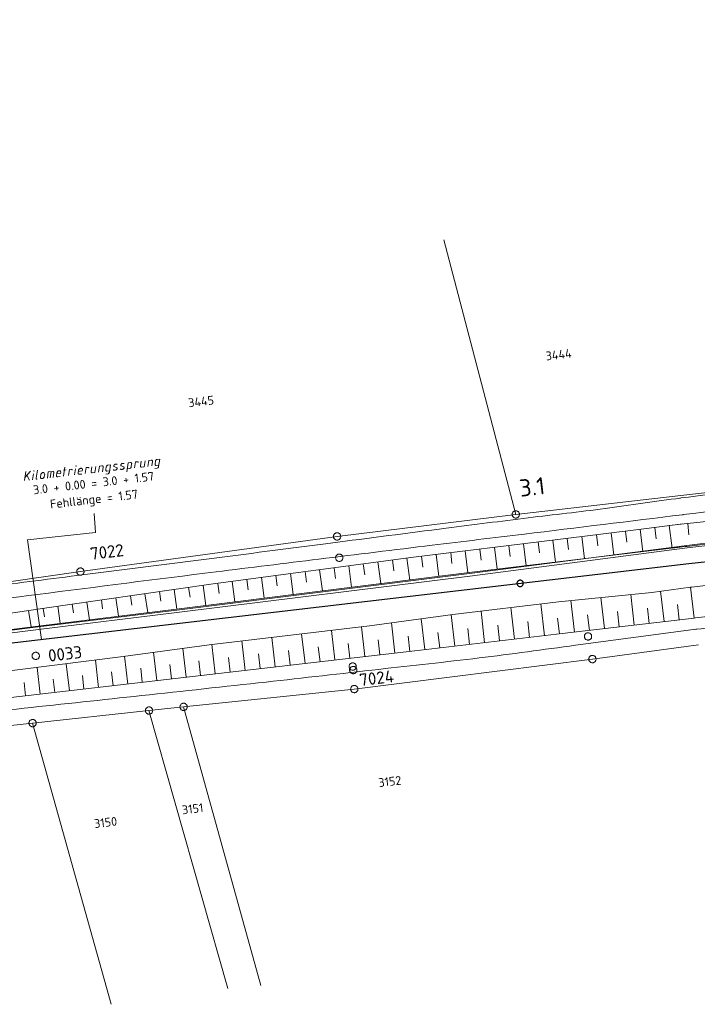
# Model space of a CAD drawing. Header units: metres. Extents: x 3425540 to 3446143, y 5432760 to 5444637.
# Tile 237 of 256: x 3438086 to 3438224, y 5439254 to 5439455. Entities that reach past the tile are written whole.
import ezdxf
from ezdxf.enums import TextEntityAlignment as Align

# ---------------------------------------------------------------- set-up
doc = ezdxf.new("R2010")
doc.units = ezdxf.units.M
for name, color, linetype, lineweight in [('B_Bestand', 9, 'Continuous', 18), ('B_Böschung', 9, 'Continuous', 18), ('B_Flurgrenzen', 9, 'Continuous', 18), ('B_Gleisachse', 9, 'Continuous', 25), ('B_Kilometrierung', 9, 'Continuous', 25), ('Bestand_Neu_Strecke 3443', 9, 'Continuous', 18)]:
    doc.layers.add(name, color=color, linetype=linetype, lineweight=lineweight)
doc.styles.get("Standard").update_dxf_attribs({"font": 'isocpeur.ttf'})

msp = doc.modelspace()

# ---------------------------------------------------------------- linework, layer by layer
at = {"layer": 'B_Bestand'}
for p, q in [((3438094.6, 5439361.77), (3438094.88, 5439363.62)), ((3438086.64, 5439360.86), (3438086.92, 5439362.7)), ((3438086.76, 5439361.6), (3438087.91, 5439362.81)), ((3438087.64, 5439360.97), (3438087.1, 5439361.95)), ((3438088.28, 5439361.04), (3438088.47, 5439362.28)), ((3438091.91, 5439361.46), (3438092.09, 5439362.7)), ((3438094.59, 5439362.98), (3438095.18, 5439363.05)), ((3438096.88, 5439362.04), (3438097.06, 5439363.27)), ((3438101.15, 5439350.29), (3438100.87, 5439354.13)), ((3438087.23, 5439348.76), (3438101.15, 5439350.29)), ((3438090.12, 5439328.44), (3438087.23, 5439348.76))]:
    msp.add_line(p, q, dxfattribs=at)
for points in [[(3438097.14, 5439363.88), (3438097.12, 5439363.86), (3438097.12, 5439363.82), (3438097.15, 5439363.81), (3438097.18, 5439363.81), (3438097.21, 5439363.83), (3438097.2, 5439363.87), (3438097.17, 5439363.88), (3438097.14, 5439363.88)], [(3438097.67, 5439362.74), (3438098.46, 5439362.83), (3438098.49, 5439363.08), (3438098.48, 5439363.2), (3438098.42, 5439363.31), (3438098.38, 5439363.35), (3438098.31, 5439363.38), (3438098.24, 5439363.39), (3438098.16, 5439363.4), (3438098.07, 5439363.37), (3438098, 5439363.35), (3438097.92, 5439363.3), (3438097.86, 5439363.25), (3438097.81, 5439363.18), (3438097.77, 5439363.12), (3438097.74, 5439363.06), (3438097.71, 5439362.97), (3438097.61, 5439362.41), (3438097.62, 5439362.32), (3438097.64, 5439362.28), (3438097.68, 5439362.23), (3438097.71, 5439362.2), (3438097.75, 5439362.18), (3438097.81, 5439362.16), (3438097.87, 5439362.15), (3438098.38, 5439362.21)], [(3438099.05, 5439362.29), (3438099.25, 5439363.52), (3438099.64, 5439363.57), (3438099.7, 5439363.56), (3438099.74, 5439363.54), (3438099.78, 5439363.5), (3438099.8, 5439363.47), (3438099.8, 5439363.44), (3438099.79, 5439363.38)], [(3438101.2, 5439363.75), (3438101.01, 5439362.51), (3438100.5, 5439362.45), (3438100.45, 5439362.45), (3438100.4, 5439362.46), (3438100.36, 5439362.48), (3438100.33, 5439362.5), (3438100.29, 5439362.54), (3438100.27, 5439362.6), (3438100.27, 5439362.67), (3438100.27, 5439362.73), (3438100.39, 5439363.65)], [(3438101.79, 5439362.6), (3438101.97, 5439363.83), (3438102.48, 5439363.89), (3438102.54, 5439363.89), (3438102.58, 5439363.88), (3438102.63, 5439363.85), (3438102.66, 5439363.83), (3438102.69, 5439363.79), (3438102.71, 5439363.73), (3438102.72, 5439363.66), (3438102.71, 5439363.61), (3438102.59, 5439362.69)], [(3438104.02, 5439362.86), (3438103.5, 5439362.8), (3438103.44, 5439362.81), (3438103.39, 5439362.81), (3438103.35, 5439362.84), (3438103.32, 5439362.86), (3438103.28, 5439362.92), (3438103.26, 5439362.98), (3438103.25, 5439363.04), (3438103.26, 5439363.1), (3438103.35, 5439363.69), (3438103.37, 5439363.78), (3438103.4, 5439363.84), (3438103.44, 5439363.89), (3438103.51, 5439363.95), (3438103.56, 5439363.99), (3438103.6, 5439364.01), (3438103.67, 5439364.03), (3438104.19, 5439364.09), (3438103.98, 5439362.58), (3438103.96, 5439362.51), (3438103.94, 5439362.45), (3438103.9, 5439362.39), (3438103.86, 5439362.34), (3438103.81, 5439362.29), (3438103.72, 5439362.24), (3438103.65, 5439362.22), (3438103.23, 5439362.17)], [(3438104.75, 5439363.09), (3438104.8, 5439363.05), (3438104.88, 5439363.01), (3438104.98, 5439362.98), (3438105.08, 5439362.98), (3438105.18, 5439362.99), (3438105.26, 5439363.02), (3438105.37, 5439363.06), (3438105.46, 5439363.11), (3438105.54, 5439363.19), (3438105.58, 5439363.27), (3438105.58, 5439363.34), (3438105.57, 5439363.41), (3438105.54, 5439363.46), (3438105.48, 5439363.5), (3438104.96, 5439363.74), (3438104.92, 5439363.77), (3438104.9, 5439363.83), (3438104.89, 5439363.89), (3438104.91, 5439363.96), (3438104.93, 5439364), (3438105, 5439364.08), (3438105.03, 5439364.12), (3438105.13, 5439364.17), (3438105.2, 5439364.19), (3438105.29, 5439364.22), (3438105.38, 5439364.23), (3438105.45, 5439364.22), (3438105.54, 5439364.2), (3438105.61, 5439364.18)], [(3438106.18, 5439363.25), (3438106.23, 5439363.21), (3438106.31, 5439363.18), (3438106.41, 5439363.15), (3438106.51, 5439363.15), (3438106.61, 5439363.16), (3438106.69, 5439363.18), (3438106.8, 5439363.22), (3438106.89, 5439363.27), (3438106.97, 5439363.36), (3438107, 5439363.43), (3438107.01, 5439363.5), (3438107, 5439363.57), (3438106.97, 5439363.63), (3438106.91, 5439363.66), (3438106.39, 5439363.9), (3438106.35, 5439363.94), (3438106.33, 5439363.99), (3438106.32, 5439364.05), (3438106.34, 5439364.12), (3438106.36, 5439364.17), (3438106.43, 5439364.25), (3438106.46, 5439364.28), (3438106.56, 5439364.33), (3438106.63, 5439364.36), (3438106.72, 5439364.38), (3438106.81, 5439364.39), (3438106.88, 5439364.39), (3438106.97, 5439364.37), (3438107.04, 5439364.35)], [(3438107.53, 5439362.66), (3438107.8, 5439364.51), (3438108.29, 5439364.56), (3438108.37, 5439364.56), (3438108.41, 5439364.55), (3438108.45, 5439364.52), (3438108.49, 5439364.5), (3438108.52, 5439364.46), (3438108.54, 5439364.41), (3438108.55, 5439364.35), (3438108.54, 5439364.29), (3438108.46, 5439363.7), (3438108.45, 5439363.61), (3438108.41, 5439363.54), (3438108.34, 5439363.44), (3438108.27, 5439363.39), (3438108.19, 5439363.35), (3438108.11, 5439363.33), (3438107.61, 5439363.27)], [(3438109.11, 5439363.44), (3438109.31, 5439364.68), (3438109.7, 5439364.73), (3438109.76, 5439364.72), (3438109.8, 5439364.69), (3438109.84, 5439364.66), (3438109.86, 5439364.63), (3438109.86, 5439364.6), (3438109.85, 5439364.54)], [(3438111.27, 5439364.91), (3438111.09, 5439363.67), (3438110.58, 5439363.61), (3438110.52, 5439363.61), (3438110.48, 5439363.62), (3438110.43, 5439363.64), (3438110.4, 5439363.66), (3438110.37, 5439363.7), (3438110.35, 5439363.76), (3438110.34, 5439363.83), (3438110.35, 5439363.89), (3438110.47, 5439364.81)], [(3438111.85, 5439363.76), (3438112.04, 5439365), (3438112.55, 5439365.05), (3438112.6, 5439365.05), (3438112.65, 5439365.04), (3438112.69, 5439365.01), (3438112.72, 5439364.99), (3438112.76, 5439364.95), (3438112.78, 5439364.89), (3438112.79, 5439364.82), (3438112.78, 5439364.77), (3438112.66, 5439363.85)], [(3438114.08, 5439364.02), (3438113.56, 5439363.96), (3438113.51, 5439363.97), (3438113.46, 5439363.97), (3438113.42, 5439364), (3438113.38, 5439364.02), (3438113.35, 5439364.08), (3438113.33, 5439364.14), (3438113.32, 5439364.2), (3438113.33, 5439364.26), (3438113.42, 5439364.85), (3438113.44, 5439364.94), (3438113.47, 5439365), (3438113.51, 5439365.05), (3438113.57, 5439365.11), (3438113.63, 5439365.15), (3438113.67, 5439365.17), (3438113.74, 5439365.19), (3438114.26, 5439365.25), (3438114.04, 5439363.74), (3438114.02, 5439363.67), (3438114, 5439363.61), (3438113.97, 5439363.55), (3438113.93, 5439363.5), (3438113.88, 5439363.45), (3438113.78, 5439363.4), (3438113.72, 5439363.38), (3438113.29, 5439363.33)], [(3438088.55, 5439362.89), (3438088.52, 5439362.87), (3438088.53, 5439362.83), (3438088.56, 5439362.82), (3438088.58, 5439362.82), (3438088.61, 5439362.84), (3438088.61, 5439362.88), (3438088.58, 5439362.89), (3438088.55, 5439362.89)], [(3438089.23, 5439361.15), (3438089.16, 5439361.16), (3438089.09, 5439361.19), (3438089.05, 5439361.26), (3438089.04, 5439361.33), (3438089.28, 5439362.97)], [(3438089.9, 5439361.59), (3438089.98, 5439362.08), (3438090, 5439362.16), (3438090.05, 5439362.25), (3438090.11, 5439362.33), (3438090.19, 5439362.41), (3438090.25, 5439362.46), (3438090.36, 5439362.5), (3438090.46, 5439362.51), (3438090.56, 5439362.49), (3438090.62, 5439362.47), (3438090.68, 5439362.43), (3438090.74, 5439362.35), (3438090.76, 5439362.29), (3438090.77, 5439362.17), (3438090.69, 5439361.68), (3438090.67, 5439361.6), (3438090.62, 5439361.51), (3438090.56, 5439361.43), (3438090.49, 5439361.37), (3438090.39, 5439361.3), (3438090.3, 5439361.28), (3438090.2, 5439361.27), (3438090.12, 5439361.27), (3438090.05, 5439361.29), (3438089.98, 5439361.33), (3438089.93, 5439361.41), (3438089.91, 5439361.47), (3438089.9, 5439361.59)], [(3438091.32, 5439361.39), (3438091.5, 5439362.63), (3438092.42, 5439362.73), (3438092.48, 5439362.73), (3438092.54, 5439362.7), (3438092.57, 5439362.68), (3438092.6, 5439362.64), (3438092.62, 5439362.61), (3438092.64, 5439362.56), (3438092.65, 5439362.49), (3438092.5, 5439361.53)], [(3438093.23, 5439362.23), (3438094.02, 5439362.32), (3438094.05, 5439362.57), (3438094.04, 5439362.69), (3438093.98, 5439362.8), (3438093.93, 5439362.84), (3438093.87, 5439362.87), (3438093.8, 5439362.88), (3438093.71, 5439362.88), (3438093.63, 5439362.86), (3438093.56, 5439362.84), (3438093.48, 5439362.79), (3438093.42, 5439362.73), (3438093.37, 5439362.67), (3438093.33, 5439362.61), (3438093.3, 5439362.55), (3438093.26, 5439362.46), (3438093.17, 5439361.89), (3438093.18, 5439361.81), (3438093.2, 5439361.77), (3438093.23, 5439361.72), (3438093.27, 5439361.69), (3438093.31, 5439361.67), (3438093.37, 5439361.65), (3438093.43, 5439361.64), (3438093.94, 5439361.7)], [(3438095.63, 5439361.89), (3438095.83, 5439363.13), (3438096.22, 5439363.17), (3438096.28, 5439363.16), (3438096.32, 5439363.14), (3438096.36, 5439363.1), (3438096.37, 5439363.08), (3438096.38, 5439363.05), (3438096.37, 5439362.99)], [(3438089.69, 5439325.18), (3438089.67, 5439325.27), (3438089.64, 5439325.35), (3438089.6, 5439325.44), (3438089.55, 5439325.52), (3438089.49, 5439325.59), (3438089.42, 5439325.66), (3438089.35, 5439325.72), (3438089.27, 5439325.76), (3438089.18, 5439325.8), (3438089.09, 5439325.82), (3438089, 5439325.83), (3438088.9, 5439325.83), (3438088.81, 5439325.82), (3438088.72, 5439325.8), (3438088.63, 5439325.76), (3438088.55, 5439325.72), (3438088.47, 5439325.67), (3438088.4, 5439325.61), (3438088.35, 5439325.53), (3438088.3, 5439325.45), (3438088.25, 5439325.37), (3438088.22, 5439325.28), (3438088.2, 5439325.18), (3438088.2, 5439325.09), (3438088.2, 5439325), (3438088.22, 5439324.91), (3438088.25, 5439324.82), (3438088.29, 5439324.73), (3438088.34, 5439324.65), (3438088.4, 5439324.58), (3438088.47, 5439324.51), (3438088.54, 5439324.46), (3438088.62, 5439324.41), (3438088.71, 5439324.38), (3438088.8, 5439324.36), (3438088.89, 5439324.34), (3438088.99, 5439324.34), (3438089.08, 5439324.35), (3438089.17, 5439324.38), (3438089.26, 5439324.41), (3438089.34, 5439324.45), (3438089.42, 5439324.51), (3438089.49, 5439324.57), (3438089.55, 5439324.64), (3438089.59, 5439324.72), (3438089.64, 5439324.81), (3438089.67, 5439324.89), (3438089.69, 5439324.99), (3438089.7, 5439325.08), (3438089.69, 5439325.18)]]:
    msp.add_lwpolyline(points, dxfattribs=at)
for points, knots in [([(3438486.66, 5439386.77), (3438468.92, 5439384.9), (3438451.17, 5439383.04), (3438433.43, 5439381.18), (3438409.69, 5439378.68), (3438385.92, 5439376.53), (3438362.2, 5439373.9), (3438346.11, 5439372.12), (3438330.04, 5439370.14), (3438313.95, 5439368.29), (3438299.57, 5439366.65), (3438285.19, 5439365.01), (3438270.81, 5439363.36), (3438261.95, 5439362.34), (3438253.08, 5439361.37), (3438244.23, 5439360.27), (3438236.42, 5439359.29), (3438228.61, 5439358.31), (3438220.8, 5439357.33)], [0, 0, 0, 0, 0.200086, 0.200086, 0.200086, 0.467768, 0.467768, 0.467768, 0.649337, 0.649337, 0.649337, 0.811659, 0.811659, 0.811659, 0.911701, 0.911701, 0.911701, 1, 1, 1, 1]), ([(3438489.32, 5439383.44), (3438474.82, 5439381.96), (3438460.32, 5439380.48), (3438445.81, 5439379), (3438435.97, 5439378), (3438426.12, 5439377), (3438416.28, 5439375.99), (3438406.05, 5439374.94), (3438395.84, 5439373.82), (3438385.62, 5439372.73), (3438375.24, 5439371.62), (3438364.86, 5439370.52), (3438354.49, 5439369.38), (3438342.49, 5439368.06), (3438330.49, 5439366.71), (3438318.49, 5439365.37), (3438306.05, 5439363.98), (3438293.61, 5439362.59), (3438281.17, 5439361.19), (3438272.14, 5439360.17), (3438263.12, 5439359.14), (3438254.1, 5439358.02), (3438243.14, 5439356.65), (3438232.17, 5439355.29), (3438221.2, 5439353.92)], [0, 0, 0, 0, 0.162137, 0.162137, 0.162137, 0.272203, 0.272203, 0.272203, 0.386504, 0.386504, 0.386504, 0.502561, 0.502561, 0.502561, 0.63685, 0.63685, 0.63685, 0.776063, 0.776063, 0.776063, 0.87708, 0.87708, 0.87708, 1, 1, 1, 1]), ([(3438172.8, 5439351.16), (3438178.38, 5439351.86), (3438183.97, 5439352.57), (3438189.56, 5439353.27), (3438194.78, 5439353.93), (3438200.02, 5439354.46), (3438205.23, 5439355.18), (3438210.37, 5439355.89), (3438215.51, 5439356.6), (3438220.64, 5439357.31)], [0, 0, 0, 0, 0.350206, 0.350206, 0.350206, 0.677489, 0.677489, 0.677489, 1, 1, 1, 1]), ([(3437692.85, 5439287.22), (3437703.8, 5439288.68), (3437714.75, 5439290.13), (3437725.7, 5439291.59), (3437735.98, 5439292.95), (3437746.28, 5439294.21), (3437756.57, 5439295.54), (3437765.37, 5439296.68), (3437774.16, 5439297.88), (3437782.96, 5439299.01), (3437792.16, 5439300.2), (3437801.36, 5439301.31), (3437810.56, 5439302.49), (3437817.5, 5439303.38), (3437824.43, 5439304.31), (3437831.37, 5439305.2), (3437839.3, 5439306.22), (3437847.22, 5439307.22), (3437855.15, 5439308.2), (3437865.42, 5439309.47), (3437875.71, 5439310.56), (3437885.98, 5439311.81), (3437893.14, 5439312.68), (3437900.29, 5439313.67), (3437907.45, 5439314.54), (3437914.77, 5439315.42), (3437922.11, 5439316.14), (3437929.42, 5439317.05), (3437936.12, 5439317.89), (3437942.82, 5439318.74), (3437949.52, 5439319.58), (3437955.69, 5439320.35), (3437961.86, 5439321.12), (3437968.03, 5439321.89), (3437974.78, 5439322.74), (3437981.52, 5439323.6), (3437988.27, 5439324.48), (3438002.47, 5439326.32), (3438016.66, 5439328.29), (3438030.87, 5439330.13), (3438050.34, 5439332.64), (3438069.82, 5439335.13), (3438089.29, 5439337.61), (3438101.45, 5439339.16), (3438113.61, 5439340.74), (3438125.78, 5439342.24), (3438132.78, 5439343.11), (3438139.78, 5439343.97), (3438146.77, 5439344.83), (3438154.48, 5439345.78), (3438162.18, 5439346.73), (3438169.89, 5439347.68), (3438176.18, 5439348.46), (3438182.47, 5439349.16), (3438188.76, 5439349.93), (3438199.52, 5439351.26), (3438210.29, 5439352.58), (3438221.05, 5439353.9)], [0, 0, 0, 0, 0.062234, 0.062234, 0.062234, 0.120689, 0.120689, 0.120689, 0.170691, 0.170691, 0.170691, 0.222937, 0.222937, 0.222937, 0.262364, 0.262364, 0.262364, 0.307386, 0.307386, 0.307386, 0.365686, 0.365686, 0.365686, 0.406327, 0.406327, 0.406327, 0.447876, 0.447876, 0.447876, 0.48593, 0.48593, 0.48593, 0.520958, 0.520958, 0.520958, 0.559283, 0.559283, 0.559283, 0.640002, 0.640002, 0.640002, 0.750634, 0.750634, 0.750634, 0.819728, 0.819728, 0.819728, 0.859449, 0.859449, 0.859449, 0.903196, 0.903196, 0.903196, 0.9389, 0.9389, 0.9389, 1, 1, 1, 1]), ([(3438172.8, 5439351.16), (3438164.92, 5439350.14), (3438157.05, 5439349.12), (3438149.18, 5439348.1), (3438131.91, 5439345.86), (3438114.64, 5439343.69), (3438097.37, 5439341.49), (3438090.94, 5439340.67), (3438084.51, 5439339.85), (3438078.09, 5439339.04), (3438069.11, 5439337.89), (3438060.12, 5439336.8), (3438051.14, 5439335.7), (3438035.47, 5439333.78), (3438019.76, 5439332.09), (3438004.08, 5439330.18), (3437987.26, 5439328.12), (3437970.46, 5439325.8), (3437953.64, 5439323.71), (3437924.58, 5439320.09), (3437895.47, 5439316.9), (3437866.42, 5439313.22), (3437841.46, 5439310.06), (3437816.52, 5439306.71), (3437791.58, 5439303.34), (3437781.47, 5439301.97), (3437771.36, 5439300.48), (3437761.24, 5439299.12), (3437756.87, 5439298.54), (3437752.48, 5439297.99), (3437748.09, 5439297.49), (3437740.23, 5439296.59), (3437732.35, 5439295.77), (3437724.48, 5439294.9), (3437723.7, 5439294.82), (3437722.93, 5439294.72), (3437722.16, 5439294.63), (3437721.79, 5439294.59), (3437721.38, 5439294.63), (3437721.07, 5439294.84), (3437720.66, 5439295.11), (3437720.25, 5439295.38), (3437719.84, 5439295.65)], [0, 0, 0, 0, 0.05214, 0.05214, 0.05214, 0.166485, 0.166485, 0.166485, 0.209045, 0.209045, 0.209045, 0.268484, 0.268484, 0.268484, 0.372214, 0.372214, 0.372214, 0.483566, 0.483566, 0.483566, 0.67589, 0.67589, 0.67589, 0.841149, 0.841149, 0.841149, 0.90821, 0.90821, 0.90821, 0.937226, 0.937226, 0.937226, 0.989237, 0.989237, 0.989237, 0.994345, 0.994345, 0.994345, 0.996773, 0.996773, 0.996773, 1, 1, 1, 1]), ([(3438280.13, 5439336.56), (3438271.93, 5439335.7), (3438263.72, 5439334.85), (3438255.52, 5439333.99), (3438249.62, 5439333.38), (3438243.75, 5439332.6), (3438237.85, 5439331.99), (3438233.23, 5439331.5), (3438228.6, 5439331.02), (3438223.97, 5439330.54)], [0, 0, 0, 0, 0.438131, 0.438131, 0.438131, 0.752814, 0.752814, 0.752814, 1, 1, 1, 1]), ([(3437851.82, 5439286.89), (3437852.54, 5439287.23), (3437853.26, 5439287.58), (3437853.98, 5439287.92), (3437856.46, 5439289.12), (3437859.44, 5439288.72), (3437862.18, 5439289.05), (3437867.02, 5439289.62), (3437871.86, 5439290.2), (3437876.69, 5439290.77), (3437883.25, 5439291.55), (3437889.8, 5439292.33), (3437896.35, 5439293.09), (3437903.9, 5439293.98), (3437911.44, 5439294.81), (3437918.99, 5439295.69), (3437929.54, 5439296.91), (3437940.1, 5439298.16), (3437950.65, 5439299.39), (3437956.47, 5439300.06), (3437962.28, 5439300.73), (3437968.1, 5439301.38), (3437973.7, 5439302), (3437979.31, 5439302.58), (3437984.91, 5439303.18), (3437990.21, 5439303.74), (3437995.51, 5439304.26), (3438000.81, 5439304.82), (3438008.49, 5439305.64), (3438016.15, 5439306.76), (3438023.84, 5439307.58), (3438031.87, 5439308.43), (3438039.91, 5439309.23), (3438047.94, 5439310.08), (3438052.48, 5439310.56), (3438057.02, 5439311.04), (3438061.56, 5439311.54), (3438069.92, 5439312.45), (3438078.26, 5439313.48), (3438086.61, 5439314.39), (3438094.6, 5439315.26), (3438102.59, 5439316.11), (3438110.58, 5439316.98), (3438119.05, 5439317.9), (3438127.52, 5439318.81), (3438135.98, 5439319.74), (3438143.66, 5439320.59), (3438151.34, 5439321.47), (3438159.01, 5439322.33), (3438165.84, 5439323.1), (3438172.67, 5439323.84), (3438179.49, 5439324.66), (3438186.08, 5439325.46), (3438192.65, 5439326.37), (3438199.23, 5439327.25), (3438207.43, 5439328.34), (3438215.62, 5439329.44), (3438223.81, 5439330.53)], [0, 0, 0, 0, 0.006392, 0.006392, 0.006392, 0.028497, 0.028497, 0.028497, 0.067501, 0.067501, 0.067501, 0.120338, 0.120338, 0.120338, 0.181135, 0.181135, 0.181135, 0.266221, 0.266221, 0.266221, 0.313094, 0.313094, 0.313094, 0.358214, 0.358214, 0.358214, 0.400859, 0.400859, 0.400859, 0.462761, 0.462761, 0.462761, 0.527428, 0.527428, 0.527428, 0.564, 0.564, 0.564, 0.631289, 0.631289, 0.631289, 0.695633, 0.695633, 0.695633, 0.763812, 0.763812, 0.763812, 0.825676, 0.825676, 0.825676, 0.880666, 0.880666, 0.880666, 0.93381, 0.93381, 0.93381, 1, 1, 1, 1])]:
    msp.add_open_spline(points, degree=3, knots=knots, dxfattribs=at)
for points in [[(3438220.8, 5439357.33), (3438220.69, 5439357.31), (3438220.57, 5439357.3), (3438220.46, 5439357.29)], [(3438221.2, 5439353.92), (3438221.15, 5439353.91), (3438221.1, 5439353.91), (3438221.05, 5439353.9)], [(3438223.97, 5439330.54), (3438223.83, 5439330.53), (3438223.7, 5439330.51), (3438223.56, 5439330.5)]]:
    msp.add_open_spline(points, degree=3, dxfattribs=at)
at = {"layer": 'B_Böschung'}
for p, q in [((3438242.67, 5439354.28), (3438221.42, 5439352.03)), ((3438215.38, 5439351.32), (3438215.68, 5439349.01)), ((3438221.42, 5439352.03), (3438218.36, 5439351.7)), ((3438218.36, 5439351.7), (3438218.95, 5439347.06)), ((3438268.16, 5439353.19), (3438221.97, 5439347.42)), ((3438222.13, 5439352.1), (3438222.38, 5439349.81)), ((3438200.5, 5439349.45), (3438201.06, 5439344.91)), ((3438203.47, 5439349.83), (3438203.76, 5439347.55)), ((3438206.45, 5439350.2), (3438207.02, 5439345.63)), ((3438209.43, 5439350.57), (3438209.71, 5439348.28)), ((3438212.4, 5439350.94), (3438212.98, 5439346.34)), ((3438182.63, 5439347.26), (3438183.18, 5439342.76)), ((3438185.61, 5439347.62), (3438185.88, 5439345.37)), ((3438188.59, 5439347.99), (3438189.14, 5439343.48)), ((3438191.56, 5439348.35), (3438191.84, 5439346.09)), ((3438194.54, 5439348.71), (3438195.09, 5439344.19)), ((3438197.52, 5439349.08), (3438197.8, 5439346.82)), ((3438221.62, 5439347.38), (3438218.95, 5439347.06)), ((3438221.97, 5439347.42), (3438221.62, 5439347.38)), ((3438167.74, 5439345.44), (3438168.02, 5439343.19)), ((3438170.72, 5439345.8), (3438171.27, 5439341.3)), ((3438173.7, 5439346.17), (3438173.97, 5439343.92)), ((3438176.67, 5439346.53), (3438177.22, 5439342.04)), ((3438179.65, 5439346.9), (3438179.93, 5439344.65)), ((3438152.87, 5439343.47), (3438153.46, 5439339.09)), ((3438155.84, 5439343.87), (3438156.14, 5439341.66)), ((3438158.82, 5439344.27), (3438159.41, 5439339.83)), ((3438161.79, 5439344.66), (3438162.09, 5439342.43)), ((3438164.77, 5439345.06), (3438165.37, 5439340.57)), ((3438222.95, 5439339.13), (3438260.45, 5439343.38)), ((3438138, 5439341.48), (3438138.29, 5439339.36)), ((3438140.98, 5439341.88), (3438141.55, 5439337.61)), ((3438143.95, 5439342.28), (3438144.24, 5439340.13)), ((3438146.92, 5439342.68), (3438147.5, 5439338.35)), ((3438149.9, 5439343.07), (3438150.19, 5439340.9)), ((3438123.14, 5439339.48), (3438123.72, 5439335.39)), ((3438126.11, 5439339.89), (3438126.39, 5439337.83)), ((3438129.08, 5439340.29), (3438129.64, 5439336.13)), ((3438132.06, 5439340.69), (3438132.34, 5439338.59)), ((3438135.03, 5439341.09), (3438135.59, 5439336.87)), ((3438108.29, 5439337.35), (3438108.56, 5439335.45)), ((3438111.26, 5439337.78), (3438111.81, 5439333.92)), ((3438114.23, 5439338.2), (3438114.51, 5439336.24)), ((3438117.2, 5439338.63), (3438117.77, 5439334.65)), ((3438120.17, 5439339.05), (3438120.46, 5439337.04)), ((3438211.21, 5439331.36), (3438210.47, 5439337.59)), ((3438217.32, 5439332.09), (3438216.58, 5439338.27)), ((3438222.66, 5439339.1), (3438222.95, 5439339.13)), ((3438223.43, 5439332.81), (3438222.66, 5439339.1)), ((3438093.44, 5439335.22), (3438093.95, 5439331.73)), ((3438096.41, 5439335.65), (3438096.66, 5439333.87)), ((3438099.38, 5439336.08), (3438099.9, 5439332.46)), ((3438102.35, 5439336.5), (3438102.61, 5439334.66)), ((3438105.32, 5439336.93), (3438105.85, 5439333.19)), ((3438192.87, 5439329.2), (3438192.12, 5439335.69)), ((3438198.98, 5439329.91), (3438198.22, 5439336.37)), ((3438205.09, 5439330.64), (3438204.34, 5439336.98)), ((3438220.37, 5439332.45), (3438220, 5439335.57)), ((3438087.5, 5439334.35), (3438088, 5439331)), ((3438090.47, 5439334.78), (3438090.72, 5439333.08)), ((3438174.53, 5439327.07), (3438173.79, 5439333.47)), ((3438180.64, 5439327.78), (3438179.9, 5439334.21)), ((3438186.75, 5439328.49), (3438186.01, 5439334.95)), ((3438202.04, 5439330.27), (3438201.66, 5439333.48)), ((3438208.15, 5439331), (3438207.78, 5439334.14)), ((3438214.26, 5439331.72), (3438213.9, 5439334.81)), ((3438223.69, 5439332.84), (3438241.88, 5439334.92)), ((3438162.3, 5439325.66), (3438161.59, 5439331.81)), ((3438168.41, 5439326.37), (3438167.69, 5439332.64)), ((3438183.7, 5439328.13), (3438183.32, 5439331.36)), ((3438189.81, 5439328.84), (3438189.44, 5439332.08)), ((3438195.93, 5439329.55), (3438195.55, 5439332.8)), ((3438223.43, 5439332.81), (3438223.69, 5439332.84)), ((3438143.95, 5439323.54), (3438143.26, 5439329.57)), ((3438150.07, 5439324.25), (3438149.37, 5439330.29)), ((3438156.18, 5439324.95), (3438155.48, 5439331)), ((3438171.47, 5439326.72), (3438171.1, 5439329.89)), ((3438177.58, 5439327.43), (3438177.21, 5439330.64)), ((3438125.61, 5439321.42), (3438124.92, 5439327.41)), ((3438131.73, 5439322.13), (3438131.03, 5439328.13)), ((3438137.84, 5439322.83), (3438137.15, 5439328.85)), ((3438153.13, 5439324.6), (3438152.78, 5439327.62)), ((3438159.24, 5439325.31), (3438158.89, 5439328.35)), ((3438165.35, 5439326.01), (3438165, 5439329.12)), ((3438113.69, 5439320.04), (3438113.02, 5439325.81)), ((3438119.65, 5439320.73), (3438118.97, 5439326.61)), ((3438134.78, 5439322.48), (3438134.44, 5439325.48)), ((3438140.9, 5439323.19), (3438140.55, 5439326.2)), ((3438147.01, 5439323.89), (3438146.66, 5439326.91)), ((3438095.81, 5439317.95), (3438095.16, 5439323.49)), ((3438101.77, 5439318.65), (3438101.12, 5439324.24)), ((3438107.73, 5439319.34), (3438107.07, 5439325)), ((3438116.67, 5439320.39), (3438116.33, 5439323.3)), ((3438122.63, 5439321.08), (3438122.29, 5439324.05)), ((3438128.67, 5439321.78), (3438128.32, 5439324.77)), ((3438089.85, 5439317.25), (3438089.21, 5439322.73)), ((3438104.75, 5439319), (3438104.42, 5439321.81)), ((3438110.71, 5439319.69), (3438110.38, 5439322.55)), ((3438086.87, 5439316.9), (3438086.55, 5439319.63)), ((3438092.83, 5439317.6), (3438092.51, 5439320.36)), ((3438098.79, 5439318.3), (3438098.47, 5439321.08))]:
    msp.add_line(p, q, dxfattribs=at)
for points in [[(3437712.44, 5439287.47), (3437733.46, 5439290.45), (3437756, 5439293.38), (3437759.35, 5439293.68), (3437791.34, 5439297.64), (3437821.74, 5439301.36), (3437864.99, 5439306.9), (3437889.42, 5439310), (3437908.25, 5439312.26), (3437976.03, 5439320.89), (3438015.75, 5439325.71), (3438042.4, 5439328.52), (3438062.38, 5439330.66), (3438094.98, 5439335.45), (3438125.2, 5439339.77), (3438166.13, 5439345.24), (3438195.07, 5439348.78), (3438213.16, 5439351.03), (3438221.11, 5439352.06)], [(3437712.44, 5439287.47), (3437725.71, 5439288.68), (3437744.35, 5439290.32), (3437755.99, 5439291.42), (3437772.19, 5439293.37), (3437805.77, 5439297.27), (3437831.11, 5439300.19), (3437889.06, 5439307.07), (3437957.67, 5439315.23), (3438007.86, 5439321.13), (3438042.34, 5439325.27), (3438089.44, 5439331.18), (3438118.26, 5439334.71), (3438177.51, 5439342.08), (3438221.62, 5439347.38)], [(3437919.14, 5439303.46), (3437937.09, 5439305.48), (3437950.46, 5439307.03), (3437988.1, 5439311.72), (3438007.66, 5439314.04), (3438016.42, 5439314.99), (3438023.14, 5439315.46), (3438029.32, 5439315.82), (3438036.87, 5439316.35), (3438044.96, 5439317.01), (3438066.98, 5439319.91), (3438085.76, 5439322.29), (3438106.83, 5439324.97), (3438124.37, 5439327.34), (3438157.14, 5439331.2), (3438174.14, 5439333.52), (3438195.74, 5439336.13), (3438214.82, 5439338.03), (3438222.66, 5439339.1)], [(3437648.05, 5439269.27), (3437667.86, 5439271.69), (3437689.07, 5439274.15), (3437730.12, 5439278.67), (3437749.73, 5439281.01), (3437793.56, 5439286.03), (3437805.56, 5439287.12), (3437822.65, 5439288.78), (3437836.25, 5439289.92), (3437860.24, 5439292.36), (3437875.62, 5439294.02), (3437904.88, 5439297.22), (3437921.51, 5439298.94), (3437953.76, 5439302.13), (3437979.48, 5439304.71), (3438037.66, 5439311.22), (3438085.62, 5439316.76), (3438117.4, 5439320.47), (3438166.38, 5439326.13), (3438196.5, 5439329.62), (3438223.43, 5439332.81)]]:
    msp.add_lwpolyline(points, dxfattribs=at)
at = {"layer": 'B_Flurgrenzen'}
for p, q in [((3438187, 5439353.96), (3438172.33, 5439410.01)), ((3438249.4, 5439361.15), (3438220.74, 5439357.84)), ((3438220.74, 5439357.84), (3438187, 5439353.96)), ((3438150.5, 5439349.46), (3438187, 5439353.96)), ((3438098.06, 5439342.29), (3438150.5, 5439349.46)), ((3438083.92, 5439340.25), (3438098.06, 5439342.29)), ((3438224.35, 5439327.35), (3438202.65, 5439324.42)), ((3438154.02, 5439318.31), (3438202.65, 5439324.42)), ((3438119.15, 5439314.68), (3438154.02, 5439318.31)), ((3438088.3, 5439311.35), (3438112.08, 5439313.93)), ((3438112.08, 5439313.93), (3438119.15, 5439314.68)), ((3438128.15, 5439257.17), (3438112.08, 5439313.93)), ((3438134.9, 5439257.81), (3438119.15, 5439314.68)), ((3438065.27, 5439308.89), (3438088.3, 5439311.35)), ((3438104.37, 5439253.95), (3438088.3, 5439311.35))]:
    msp.add_line(p, q, dxfattribs=at)
for points in [[(3438187.24, 5439354.67), (3438187.15, 5439354.69), (3438187.06, 5439354.7), (3438186.96, 5439354.7), (3438186.87, 5439354.69), (3438186.78, 5439354.66), (3438186.69, 5439354.63), (3438186.6, 5439354.59), (3438186.53, 5439354.54), (3438186.46, 5439354.47), (3438186.4, 5439354.4), (3438186.35, 5439354.32), (3438186.31, 5439354.23), (3438186.28, 5439354.14), (3438186.26, 5439354.05), (3438186.26, 5439353.96), (3438186.26, 5439353.87), (3438186.28, 5439353.77), (3438186.3, 5439353.68), (3438186.34, 5439353.6), (3438186.4, 5439353.52), (3438186.46, 5439353.45), (3438186.52, 5439353.38), (3438186.6, 5439353.32), (3438186.68, 5439353.28), (3438186.77, 5439353.24), (3438186.86, 5439353.22), (3438186.95, 5439353.21), (3438187.05, 5439353.21), (3438187.14, 5439353.22), (3438187.23, 5439353.25), (3438187.32, 5439353.28), (3438187.4, 5439353.32), (3438187.48, 5439353.38), (3438187.55, 5439353.44), (3438187.6, 5439353.51), (3438187.65, 5439353.59), (3438187.69, 5439353.68), (3438187.72, 5439353.77), (3438187.74, 5439353.86), (3438187.75, 5439353.95), (3438187.75, 5439354.04), (3438187.73, 5439354.14), (3438187.7, 5439354.23), (3438187.66, 5439354.31), (3438187.61, 5439354.39), (3438187.55, 5439354.46), (3438187.49, 5439354.53), (3438187.41, 5439354.59), (3438187.33, 5439354.63), (3438187.24, 5439354.67)], [(3438150.73, 5439350.17), (3438150.64, 5439350.2), (3438150.55, 5439350.21), (3438150.45, 5439350.21), (3438150.36, 5439350.2), (3438150.27, 5439350.17), (3438150.18, 5439350.14), (3438150.1, 5439350.1), (3438150.02, 5439350.04), (3438149.95, 5439349.98), (3438149.9, 5439349.9), (3438149.85, 5439349.83), (3438149.81, 5439349.74), (3438149.78, 5439349.65), (3438149.76, 5439349.56), (3438149.75, 5439349.47), (3438149.75, 5439349.37), (3438149.77, 5439349.28), (3438149.8, 5439349.19), (3438149.84, 5439349.11), (3438149.89, 5439349.03), (3438149.95, 5439348.95), (3438150.01, 5439348.89), (3438150.1, 5439348.83), (3438150.17, 5439348.78), (3438150.26, 5439348.75), (3438150.35, 5439348.73), (3438150.44, 5439348.71), (3438150.54, 5439348.71), (3438150.63, 5439348.73), (3438150.72, 5439348.75), (3438150.81, 5439348.78), (3438150.9, 5439348.83), (3438150.97, 5439348.88), (3438151.04, 5439348.95), (3438151.1, 5439349.02), (3438151.15, 5439349.1), (3438151.19, 5439349.18), (3438151.22, 5439349.27), (3438151.24, 5439349.37), (3438151.24, 5439349.46), (3438151.24, 5439349.55), (3438151.22, 5439349.64), (3438151.2, 5439349.73), (3438151.16, 5439349.82), (3438151.1, 5439349.9), (3438151.05, 5439349.97), (3438150.98, 5439350.04), (3438150.9, 5439350.09), (3438150.82, 5439350.14), (3438150.73, 5439350.17)], [(3438151.13, 5439344.39), (3438151.22, 5439344.42), (3438151.3, 5439344.46), (3438151.38, 5439344.51), (3438151.45, 5439344.57), (3438151.51, 5439344.64), (3438151.57, 5439344.71), (3438151.62, 5439344.79), (3438151.65, 5439344.88), (3438151.68, 5439344.97), (3438151.69, 5439345.07), (3438151.69, 5439345.16), (3438151.68, 5439345.25), (3438151.66, 5439345.34), (3438151.62, 5439345.43), (3438151.58, 5439345.51), (3438151.53, 5439345.59), (3438151.46, 5439345.66), (3438151.39, 5439345.72), (3438151.31, 5439345.77), (3438151.22, 5439345.81), (3438151.14, 5439345.84), (3438151.05, 5439345.86), (3438150.95, 5439345.87), (3438150.86, 5439345.86), (3438150.76, 5439345.85), (3438150.67, 5439345.82), (3438150.59, 5439345.78), (3438150.51, 5439345.73), (3438150.44, 5439345.67), (3438150.37, 5439345.6), (3438150.31, 5439345.52), (3438150.27, 5439345.44), (3438150.23, 5439345.35), (3438150.21, 5439345.26), (3438150.2, 5439345.17), (3438150.2, 5439345.08), (3438150.21, 5439344.98), (3438150.23, 5439344.89), (3438150.27, 5439344.8), (3438150.31, 5439344.72), (3438150.36, 5439344.64), (3438150.43, 5439344.58), (3438150.5, 5439344.51), (3438150.58, 5439344.47), (3438150.67, 5439344.43), (3438150.75, 5439344.39), (3438150.84, 5439344.37), (3438150.94, 5439344.37), (3438151.03, 5439344.37), (3438151.13, 5439344.39)], [(3438098.81, 5439342.38), (3438098.79, 5439342.47), (3438098.76, 5439342.56), (3438098.72, 5439342.65), (3438098.67, 5439342.73), (3438098.61, 5439342.8), (3438098.54, 5439342.86), (3438098.47, 5439342.92), (3438098.39, 5439342.97), (3438098.3, 5439343), (3438098.21, 5439343.02), (3438098.12, 5439343.03), (3438098.02, 5439343.03), (3438097.93, 5439343.02), (3438097.84, 5439343), (3438097.75, 5439342.97), (3438097.67, 5439342.93), (3438097.59, 5439342.87), (3438097.52, 5439342.81), (3438097.46, 5439342.74), (3438097.41, 5439342.65), (3438097.37, 5439342.57), (3438097.34, 5439342.48), (3438097.32, 5439342.39), (3438097.31, 5439342.3), (3438097.32, 5439342.2), (3438097.34, 5439342.11), (3438097.36, 5439342.02), (3438097.4, 5439341.93), (3438097.45, 5439341.86), (3438097.52, 5439341.79), (3438097.58, 5439341.72), (3438097.66, 5439341.66), (3438097.74, 5439341.62), (3438097.83, 5439341.58), (3438097.92, 5439341.56), (3438098.01, 5439341.55), (3438098.1, 5439341.55), (3438098.2, 5439341.56), (3438098.29, 5439341.58), (3438098.38, 5439341.61), (3438098.46, 5439341.65), (3438098.54, 5439341.71), (3438098.61, 5439341.77), (3438098.66, 5439341.84), (3438098.71, 5439341.93), (3438098.76, 5439342.01), (3438098.79, 5439342.1), (3438098.81, 5439342.19), (3438098.81, 5439342.28), (3438098.81, 5439342.38)], [(3438098.3, 5439343), (3438098.21, 5439343.03), (3438098.12, 5439343.04), (3438098.02, 5439343.04), (3438097.93, 5439343.03), (3438097.84, 5439343), (3438097.75, 5439342.97), (3438097.66, 5439342.93), (3438097.59, 5439342.87), (3438097.52, 5439342.81), (3438097.46, 5439342.73), (3438097.41, 5439342.66), (3438097.37, 5439342.57), (3438097.34, 5439342.48), (3438097.32, 5439342.39), (3438097.32, 5439342.29), (3438097.32, 5439342.2), (3438097.34, 5439342.11), (3438097.36, 5439342.02), (3438097.4, 5439341.94), (3438097.46, 5439341.86), (3438097.52, 5439341.78), (3438097.58, 5439341.72), (3438097.66, 5439341.66), (3438097.74, 5439341.61), (3438097.83, 5439341.58), (3438097.92, 5439341.55), (3438098.01, 5439341.54), (3438098.11, 5439341.54), (3438098.2, 5439341.55), (3438098.29, 5439341.58), (3438098.38, 5439341.61), (3438098.46, 5439341.65), (3438098.54, 5439341.71), (3438098.61, 5439341.77), (3438098.66, 5439341.85), (3438098.71, 5439341.93), (3438098.75, 5439342.01), (3438098.78, 5439342.1), (3438098.8, 5439342.19), (3438098.81, 5439342.29), (3438098.81, 5439342.38), (3438098.79, 5439342.47), (3438098.76, 5439342.56), (3438098.72, 5439342.64), (3438098.67, 5439342.72), (3438098.61, 5439342.8), (3438098.55, 5439342.86), (3438098.47, 5439342.92), (3438098.39, 5439342.97), (3438098.3, 5439343)], [(3438201.94, 5439328.33), (3438202.03, 5439328.36), (3438202.11, 5439328.4), (3438202.2, 5439328.45), (3438202.27, 5439328.51), (3438202.33, 5439328.58), (3438202.39, 5439328.65), (3438202.44, 5439328.73), (3438202.47, 5439328.82), (3438202.5, 5439328.91), (3438202.5, 5439329.01), (3438202.5, 5439329.1), (3438202.49, 5439329.19), (3438202.47, 5439329.28), (3438202.44, 5439329.37), (3438202.39, 5439329.45), (3438202.34, 5439329.53), (3438202.28, 5439329.6), (3438202.21, 5439329.66), (3438202.13, 5439329.71), (3438202.04, 5439329.75), (3438201.95, 5439329.78), (3438201.86, 5439329.8), (3438201.76, 5439329.81), (3438201.67, 5439329.8), (3438201.58, 5439329.79), (3438201.49, 5439329.76), (3438201.41, 5439329.72), (3438201.32, 5439329.67), (3438201.25, 5439329.61), (3438201.19, 5439329.54), (3438201.13, 5439329.46), (3438201.08, 5439329.38), (3438201.05, 5439329.29), (3438201.02, 5439329.2), (3438201.02, 5439329.11), (3438201.01, 5439329.02), (3438201.03, 5439328.92), (3438201.05, 5439328.83), (3438201.08, 5439328.74), (3438201.13, 5439328.66), (3438201.18, 5439328.58), (3438201.24, 5439328.52), (3438201.31, 5439328.45), (3438201.39, 5439328.41), (3438201.48, 5439328.37), (3438201.57, 5439328.33), (3438201.66, 5439328.31), (3438201.76, 5439328.31), (3438201.85, 5439328.31), (3438201.94, 5439328.33)], [(3438202.89, 5439325.13), (3438202.8, 5439325.16), (3438202.71, 5439325.17), (3438202.61, 5439325.17), (3438202.52, 5439325.16), (3438202.43, 5439325.13), (3438202.34, 5439325.1), (3438202.25, 5439325.06), (3438202.18, 5439325), (3438202.11, 5439324.94), (3438202.05, 5439324.86), (3438202, 5439324.79), (3438201.96, 5439324.7), (3438201.93, 5439324.61), (3438201.91, 5439324.52), (3438201.91, 5439324.43), (3438201.91, 5439324.33), (3438201.93, 5439324.24), (3438201.95, 5439324.15), (3438201.99, 5439324.07), (3438202.05, 5439323.99), (3438202.11, 5439323.91), (3438202.17, 5439323.85), (3438202.25, 5439323.79), (3438202.33, 5439323.75), (3438202.42, 5439323.71), (3438202.51, 5439323.69), (3438202.6, 5439323.68), (3438202.7, 5439323.67), (3438202.79, 5439323.69), (3438202.88, 5439323.71), (3438202.97, 5439323.74), (3438203.05, 5439323.79), (3438203.13, 5439323.84), (3438203.2, 5439323.91), (3438203.25, 5439323.98), (3438203.3, 5439324.06), (3438203.34, 5439324.14), (3438203.37, 5439324.23), (3438203.39, 5439324.33), (3438203.4, 5439324.42), (3438203.4, 5439324.51), (3438203.38, 5439324.6), (3438203.35, 5439324.69), (3438203.31, 5439324.78), (3438203.26, 5439324.86), (3438203.2, 5439324.93), (3438203.14, 5439325), (3438203.06, 5439325.05), (3438202.98, 5439325.1), (3438202.89, 5439325.13)], [(3438153.86, 5439322.17), (3438153.95, 5439322.2), (3438154.04, 5439322.24), (3438154.12, 5439322.29), (3438154.19, 5439322.35), (3438154.25, 5439322.42), (3438154.31, 5439322.5), (3438154.36, 5439322.58), (3438154.39, 5439322.67), (3438154.42, 5439322.76), (3438154.43, 5439322.85), (3438154.43, 5439322.94), (3438154.42, 5439323.04), (3438154.39, 5439323.13), (3438154.36, 5439323.22), (3438154.32, 5439323.3), (3438154.27, 5439323.38), (3438154.2, 5439323.44), (3438154.13, 5439323.51), (3438154.05, 5439323.55), (3438153.96, 5439323.59), (3438153.87, 5439323.63), (3438153.78, 5439323.65), (3438153.69, 5439323.65), (3438153.6, 5439323.65), (3438153.5, 5439323.63), (3438153.41, 5439323.6), (3438153.33, 5439323.56), (3438153.25, 5439323.51), (3438153.18, 5439323.45), (3438153.11, 5439323.38), (3438153.05, 5439323.31), (3438153.01, 5439323.23), (3438152.97, 5439323.14), (3438152.95, 5439323.05), (3438152.94, 5439322.96), (3438152.94, 5439322.86), (3438152.95, 5439322.77), (3438152.97, 5439322.68), (3438153.01, 5439322.59), (3438153.05, 5439322.51), (3438153.1, 5439322.43), (3438153.17, 5439322.36), (3438153.24, 5439322.3), (3438153.32, 5439322.25), (3438153.4, 5439322.21), (3438153.49, 5439322.18), (3438153.58, 5439322.16), (3438153.68, 5439322.15), (3438153.77, 5439322.16), (3438153.86, 5439322.17)], [(3438154.55, 5439322.28), (3438154.53, 5439322.37), (3438154.5, 5439322.46), (3438154.46, 5439322.55), (3438154.41, 5439322.62), (3438154.35, 5439322.69), (3438154.28, 5439322.76), (3438154.21, 5439322.82), (3438154.13, 5439322.86), (3438154.04, 5439322.9), (3438153.95, 5439322.92), (3438153.86, 5439322.93), (3438153.76, 5439322.93), (3438153.67, 5439322.92), (3438153.58, 5439322.9), (3438153.49, 5439322.87), (3438153.41, 5439322.83), (3438153.33, 5439322.77), (3438153.26, 5439322.71), (3438153.21, 5439322.64), (3438153.16, 5439322.55), (3438153.11, 5439322.47), (3438153.08, 5439322.38), (3438153.06, 5439322.29), (3438153.06, 5439322.2), (3438153.06, 5439322.1), (3438153.08, 5439322.01), (3438153.11, 5439321.92), (3438153.15, 5439321.83), (3438153.2, 5439321.75), (3438153.26, 5439321.68), (3438153.33, 5439321.62), (3438153.4, 5439321.56), (3438153.48, 5439321.51), (3438153.57, 5439321.48), (3438153.66, 5439321.46), (3438153.75, 5439321.45), (3438153.85, 5439321.44), (3438153.94, 5439321.46), (3438154.03, 5439321.48), (3438154.12, 5439321.51), (3438154.2, 5439321.55), (3438154.28, 5439321.61), (3438154.35, 5439321.67), (3438154.41, 5439321.74), (3438154.45, 5439321.83), (3438154.5, 5439321.91), (3438154.53, 5439322), (3438154.55, 5439322.09), (3438154.56, 5439322.18), (3438154.55, 5439322.28)], [(3438154.25, 5439319.02), (3438154.16, 5439319.05), (3438154.07, 5439319.06), (3438153.97, 5439319.06), (3438153.88, 5439319.05), (3438153.79, 5439319.02), (3438153.7, 5439318.99), (3438153.62, 5439318.95), (3438153.54, 5439318.89), (3438153.47, 5439318.83), (3438153.42, 5439318.75), (3438153.37, 5439318.68), (3438153.32, 5439318.59), (3438153.3, 5439318.5), (3438153.28, 5439318.41), (3438153.27, 5439318.32), (3438153.27, 5439318.22), (3438153.29, 5439318.13), (3438153.32, 5439318.04), (3438153.36, 5439317.96), (3438153.41, 5439317.88), (3438153.47, 5439317.8), (3438153.53, 5439317.74), (3438153.61, 5439317.68), (3438153.69, 5439317.64), (3438153.78, 5439317.6), (3438153.87, 5439317.58), (3438153.96, 5439317.57), (3438154.06, 5439317.56), (3438154.15, 5439317.58), (3438154.24, 5439317.6), (3438154.33, 5439317.63), (3438154.42, 5439317.68), (3438154.49, 5439317.73), (3438154.56, 5439317.8), (3438154.62, 5439317.87), (3438154.67, 5439317.95), (3438154.71, 5439318.03), (3438154.74, 5439318.12), (3438154.76, 5439318.22), (3438154.76, 5439318.31), (3438154.76, 5439318.4), (3438154.74, 5439318.49), (3438154.72, 5439318.58), (3438154.68, 5439318.67), (3438154.62, 5439318.75), (3438154.56, 5439318.82), (3438154.5, 5439318.89), (3438154.42, 5439318.94), (3438154.34, 5439318.99), (3438154.25, 5439319.02)], [(3438119.39, 5439315.39), (3438119.3, 5439315.41), (3438119.21, 5439315.42), (3438119.11, 5439315.43), (3438119.02, 5439315.41), (3438118.93, 5439315.39), (3438118.84, 5439315.35), (3438118.75, 5439315.31), (3438118.68, 5439315.26), (3438118.61, 5439315.19), (3438118.55, 5439315.12), (3438118.5, 5439315.04), (3438118.46, 5439314.96), (3438118.43, 5439314.87), (3438118.41, 5439314.77), (3438118.41, 5439314.68), (3438118.41, 5439314.59), (3438118.43, 5439314.49), (3438118.45, 5439314.4), (3438118.49, 5439314.32), (3438118.55, 5439314.24), (3438118.61, 5439314.17), (3438118.67, 5439314.1), (3438118.75, 5439314.04), (3438118.83, 5439314), (3438118.92, 5439313.96), (3438119.01, 5439313.94), (3438119.1, 5439313.93), (3438119.2, 5439313.93), (3438119.29, 5439313.94), (3438119.38, 5439313.97), (3438119.47, 5439314), (3438119.55, 5439314.04), (3438119.63, 5439314.1), (3438119.7, 5439314.16), (3438119.75, 5439314.23), (3438119.8, 5439314.31), (3438119.84, 5439314.4), (3438119.87, 5439314.49), (3438119.89, 5439314.58), (3438119.9, 5439314.67), (3438119.9, 5439314.77), (3438119.88, 5439314.86), (3438119.85, 5439314.95), (3438119.81, 5439315.03), (3438119.76, 5439315.11), (3438119.7, 5439315.19), (3438119.64, 5439315.25), (3438119.56, 5439315.31), (3438119.48, 5439315.35), (3438119.39, 5439315.39)], [(3438112.32, 5439314.64), (3438112.23, 5439314.66), (3438112.14, 5439314.67), (3438112.04, 5439314.68), (3438111.95, 5439314.66), (3438111.86, 5439314.64), (3438111.77, 5439314.6), (3438111.68, 5439314.56), (3438111.61, 5439314.51), (3438111.54, 5439314.44), (3438111.48, 5439314.37), (3438111.43, 5439314.29), (3438111.39, 5439314.21), (3438111.36, 5439314.12), (3438111.34, 5439314.02), (3438111.34, 5439313.93), (3438111.34, 5439313.84), (3438111.36, 5439313.74), (3438111.38, 5439313.65), (3438111.42, 5439313.57), (3438111.48, 5439313.49), (3438111.54, 5439313.42), (3438111.6, 5439313.35), (3438111.68, 5439313.29), (3438111.76, 5439313.25), (3438111.85, 5439313.21), (3438111.94, 5439313.19), (3438112.03, 5439313.18), (3438112.13, 5439313.18), (3438112.22, 5439313.19), (3438112.31, 5439313.22), (3438112.4, 5439313.25), (3438112.48, 5439313.29), (3438112.56, 5439313.35), (3438112.63, 5439313.41), (3438112.68, 5439313.48), (3438112.73, 5439313.56), (3438112.77, 5439313.65), (3438112.8, 5439313.74), (3438112.82, 5439313.83), (3438112.83, 5439313.92), (3438112.83, 5439314.02), (3438112.81, 5439314.11), (3438112.78, 5439314.2), (3438112.74, 5439314.28), (3438112.69, 5439314.36), (3438112.63, 5439314.44), (3438112.57, 5439314.5), (3438112.49, 5439314.56), (3438112.41, 5439314.6), (3438112.32, 5439314.64)], [(3438088.54, 5439312.07), (3438088.44, 5439312.09), (3438088.36, 5439312.1), (3438088.26, 5439312.1), (3438088.16, 5439312.09), (3438088.08, 5439312.06), (3438087.98, 5439312.03), (3438087.9, 5439311.99), (3438087.83, 5439311.93), (3438087.76, 5439311.87), (3438087.7, 5439311.79), (3438087.65, 5439311.72), (3438087.61, 5439311.63), (3438087.58, 5439311.54), (3438087.56, 5439311.45), (3438087.56, 5439311.36), (3438087.56, 5439311.26), (3438087.57, 5439311.17), (3438087.6, 5439311.08), (3438087.64, 5439311), (3438087.7, 5439310.92), (3438087.75, 5439310.84), (3438087.82, 5439310.78), (3438087.9, 5439310.72), (3438087.98, 5439310.68), (3438088.06, 5439310.64), (3438088.16, 5439310.62), (3438088.25, 5439310.61), (3438088.34, 5439310.6), (3438088.44, 5439310.62), (3438088.53, 5439310.64), (3438088.62, 5439310.68), (3438088.7, 5439310.72), (3438088.77, 5439310.77), (3438088.84, 5439310.84), (3438088.9, 5439310.91), (3438088.95, 5439310.99), (3438088.99, 5439311.07), (3438089.02, 5439311.16), (3438089.04, 5439311.26), (3438089.05, 5439311.35), (3438089.05, 5439311.44), (3438089.03, 5439311.54), (3438089, 5439311.63), (3438088.96, 5439311.71), (3438088.9, 5439311.79), (3438088.85, 5439311.86), (3438088.78, 5439311.93), (3438088.7, 5439311.99), (3438088.62, 5439312.03), (3438088.54, 5439312.07)]]:
    msp.add_lwpolyline(points, dxfattribs=at)
at = {"layer": 'B_Gleisachse'}
for p, q in [((3438222.38, 5439343.92), (3439139.12, 5439451.24)), ((3437532.8, 5439263.2), (3438222.38, 5439343.92))]:
    msp.add_line(p, q, dxfattribs=at)
at = {"layer": 'B_Kilometrierung'}
msp.add_lwpolyline([(3438188.54, 5439339.88), (3438188.53, 5439339.97), (3438188.52, 5439340.05), (3438188.49, 5439340.12), (3438188.46, 5439340.2), (3438188.42, 5439340.27), (3438188.37, 5439340.33), (3438188.3, 5439340.39), (3438188.24, 5439340.43), (3438188.17, 5439340.47), (3438188.09, 5439340.5), (3438188.01, 5439340.52), (3438187.93, 5439340.53), (3438187.85, 5439340.53), (3438187.77, 5439340.52), (3438187.69, 5439340.5), (3438187.61, 5439340.47), (3438187.54, 5439340.43), (3438187.47, 5439340.39), (3438187.41, 5439340.33), (3438187.36, 5439340.27), (3438187.32, 5439340.2), (3438187.29, 5439340.12), (3438187.26, 5439340.05), (3438187.24, 5439339.97), (3438187.24, 5439339.88), (3438187.24, 5439339.8), (3438187.26, 5439339.72), (3438187.29, 5439339.64), (3438187.32, 5439339.57), (3438187.36, 5439339.5), (3438187.41, 5439339.44), (3438187.47, 5439339.38), (3438187.54, 5439339.34), (3438187.61, 5439339.29), (3438187.69, 5439339.26), (3438187.77, 5439339.24), (3438187.85, 5439339.23), (3438187.93, 5439339.23), (3438188.01, 5439339.24), (3438188.09, 5439339.26), (3438188.17, 5439339.29), (3438188.24, 5439339.34), (3438188.3, 5439339.38), (3438188.37, 5439339.44), (3438188.42, 5439339.5), (3438188.46, 5439339.57), (3438188.49, 5439339.64), (3438188.52, 5439339.72), (3438188.53, 5439339.8), (3438188.54, 5439339.88)], dxfattribs=at)
at = {"layer": 'Bestand_Neu_Strecke 3443', "linetype": 'Continuous'}
for p, q in [((3438221.95, 5439347.65), (3439138.69, 5439454.96)), ((3438222.01, 5439347.15), (3439138.75, 5439454.47))]:
    msp.add_line(p, q, dxfattribs=at)
at = {"layer": 'Bestand_Neu_Strecke 3443', "flags": 128}
for points in [[(3437749.24, 5439290.58), (3437756.01, 5439291.22), (3437772.22, 5439293.17), (3437805.79, 5439297.07), (3437831.14, 5439299.99), (3437889.09, 5439306.87), (3437957.69, 5439315.03), (3438007.89, 5439320.93), (3438042.37, 5439325.07), (3438089.46, 5439330.98), (3438118.28, 5439334.51), (3438177.54, 5439341.88), (3438221.95, 5439347.65)], [(3437749.33, 5439290.09), (3437756.06, 5439290.73), (3437772.28, 5439292.68), (3437805.85, 5439296.57), (3437831.2, 5439299.5), (3437889.14, 5439306.38), (3437957.75, 5439314.53), (3438007.95, 5439320.43), (3438042.43, 5439324.58), (3438089.53, 5439330.48), (3438118.34, 5439334.02), (3438177.6, 5439341.38), (3438222.01, 5439347.15)]]:
    msp.add_lwpolyline(points, dxfattribs=at)

# ---------------------------------------------------------------- texts
at = {"layer": 'B_Bestand'}
for s, rotation, p in [('3.0 + 0.00 = 3.0 + 1.57', 6.5741, (3438100.76, 5439360.37)), ('Fehllänge = 1.57', 6.7444, (3438100.87, 5439356.82))]:
    msp.add_text(s, height=1.8, rotation=rotation, dxfattribs=at).set_placement(p, align=Align.MIDDLE)
for s, rotation, p in [('7022', 6.75, (3438100.22, 5439344.67)), ('0033', 6.7499, (3438091.63, 5439323.87)), ('7024', 6.75, (3438155.22, 5439318.91))]:
    msp.add_text(s, height=2.5, rotation=rotation, dxfattribs=at).set_placement(p)
at = {"layer": 'B_Flurgrenzen'}
for s, p in [('3444', (3438195.75, 5439386.59)), ('3445', (3438122.72, 5439377.03)), ('3152', (3438161.28, 5439299.44)), ('3151', (3438121, 5439293.87)), ('3150', (3438103.22, 5439291.08))]:
    msp.add_text(s, height=1.8, rotation=6.75, dxfattribs=at).set_placement(p, align=Align.MIDDLE)
at = {"layer": 'B_Kilometrierung'}
msp.add_text('3.1', height=3.499, rotation=6.676, dxfattribs=at).set_placement((3438190.35, 5439359.59), align=Align.MIDDLE)

doc.saveas('drawing.dxf')
